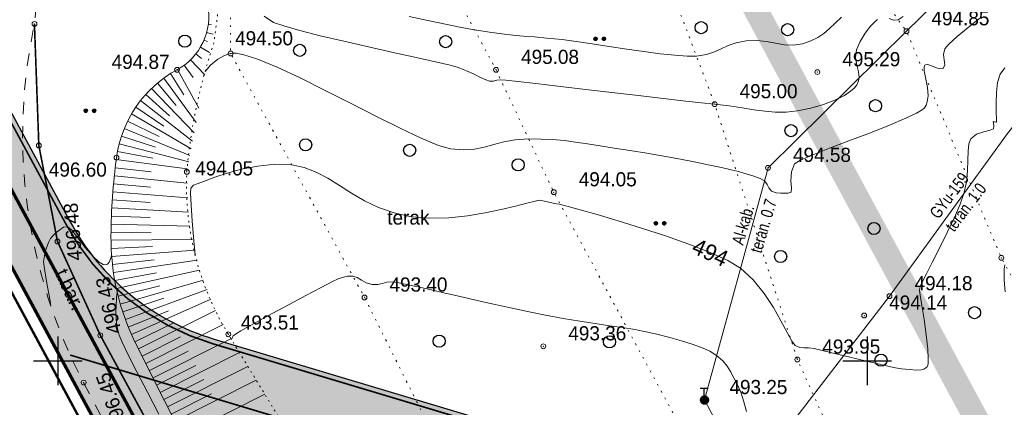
# Model space of a CAD drawing. Extents: x -516234 to 73329, y -4499813 to 47259.
# Tile 21 of 141: x 29464 to 29525, y 36984 to 37008. Entities that reach past the tile are written whole.
import ezdxf

# ---------------------------------------------------------------- set-up
doc = ezdxf.new("R2010")
doc.units = 0
doc.header["$LTSCALE"] = 0.5
doc.header["$MEASUREMENT"] = 0
doc.header["$PDMODE"] = 32
doc.header["$PDSIZE"] = 0.3
for name, pattern in [('ACAD_ISO03W100', [30, 12, -18]), ('DASHED', [0.75, 0.5, -0.25]), ('Д_ТРОТ_ТРУБА', [3, 1.5, -1.5]), ('Контура низ откосов  Штриховая 0.1-0.5 - - - - - - -', [0.6, 0.1, -0.5]), ('РА_КОНТУРЫ', [1.5, 0, -1.5])]:
    doc.linetypes.add(name, pattern=pattern)
for name, color, linetype in [('(001) Сетка', 92, 'Continuous'), ('(004) Точки рельефа', 7, 'Continuous'), ('(007) Здания', 7, 'Continuous'), ('(013) Газ', 30, 'ИК_Газопровод -------г--------'), ('(016) Кабель', 1, 'Continuous'), ('(019) Связь', 3, 'ИК_КАБ_СВЯЗИ'), ('(025) Дорога', 7, 'Continuous'), ('(031) Горизонтали', 42, 'Continuous'), ('(035) Откосы', 7, 'Continuous'), ('(036) Растительность', 7, 'Continuous'), ('(037) Контуры', 7, 'Continuous'), ('(038) Деревья', 7, 'Continuous'), ('7_газон', 7, 'Continuous'), ('STOYANKA', 7, 'Continuous'), ('орто', 7, 'Continuous')]:
    doc.layers.add(name, color=color, linetype=linetype)
doc.layers.add('(032) Горизонтали утолщенные', color=32, linetype='Continuous', lineweight=30)
doc.layers.add('.', color=7, linetype='Continuous', lineweight=15)
doc.styles.add('BM-431', font='bm431.ttf')
doc.styles.add('D-431', font='d431.ttf')
doc.styles.add('P-131', font='p131.ttf')
doc.styles.get("Standard").update_dxf_attribs({"font": 'times.ttf'})
doc.linetypes.add('ИК_Газопровод -------г--------', pattern='A,9,-0.6,["Г",Standard,S=1.2,R=0,X=0,Y=-0.6],-1.2', length=10.8)
doc.linetypes.add('ИК_КАБ_СВЯЗИ', pattern='A,4,["o",Standard,S=0.5,R=0,X=0,Y=-0.125],4,-2', length=10)
doc.linetypes.add('ИК_Э_КАБ_ВН', pattern='A,8,-2,["<<",Standard,S=1,R=0,X=0,Y=-0.5],8,[">>",Standard,S=1,R=0,X=-1,Y=-0.5],-2', length=20)

# ---------------------------------------------------------------- blocks, each defined once
blk = doc.blocks.new('9633')
at = {"layer": '(031) Горизонтали', "color": 42, "linetype": 'Continuous', "lineweight": 0}
for points in [[(28508.945, 37005.099), (28509.286, 37005.494), (28509.735, 37005.86), (28510.111, 37006.07), (28510.381, 37006.174), (28510.523, 37006.214), (28510.622, 37006.231), (28510.867, 37006.228), (28511.341, 37006.138), (28512.149, 37005.879), (28513.391, 37005.369), (28514.821, 37004.704), (28516.37, 37003.939), (28517.964, 37003.129), (28519.531, 37002.329), (28521.001, 37001.593), (28522.301, 37000.977), (28523.359, 37000.535), (28524.103, 37000.322), (28524.908, 37000.263), (28525.588, 37000.314), (28526.196, 37000.437), (28526.782, 37000.598), (28527.4, 37000.76), (28528.1, 37000.886), (28528.936, 37000.94), (28529.708, 37000.93), (28530.432, 37000.893), (28531.132, 37000.831), (28531.836, 37000.746), (28532.568, 37000.64), (28533.355, 37000.516), (28534.223, 37000.376), (28535.197, 37000.222), (28536.245, 37000.053), (28537.292, 36999.871), (28538.309, 36999.683), (28539.263, 36999.497), (28540.124, 36999.322), (28540.859, 36999.165), (28541.437, 36999.033), (28541.826, 36998.936), (28542.372, 36998.782), (28542.852, 36998.633), (28543.237, 36998.485), (28543.501, 36998.339), (28543.672, 36998.126), (28543.768, 36997.905), (28543.944, 36997.713), (28544.23, 36997.607), (28544.515, 36997.583), (28544.743, 36997.587), (28544.974, 36997.579), (28545.147, 36997.649), (28545.167, 36997.888), (28545.143, 36998.354), (28545.175, 36998.902), (28545.366, 36999.388), (28545.732, 36999.625), (28546.487, 36999.96), (28547.52, 37000.367), (28548.723, 37000.821), (28549.985, 37001.297), (28551.196, 37001.77), (28552.247, 37002.215), (28552.898, 37002.534), (28553.239, 37002.743), (28553.383, 37002.865), (28553.427, 37002.921), (28553.483, 37003.02), (28553.562, 37003.238), (28553.608, 37003.598), (28553.574, 37004.11), (28553.459, 37004.725), (28553.379, 37005.135), (28553.364, 37005.36), (28553.388, 37005.459), (28553.413, 37005.491), (28553.453, 37005.517), (28553.548, 37005.536), (28553.718, 37005.503), (28553.973, 37005.394), (28554.292, 37005.268), (28554.549, 37005.297), (28554.647, 37005.513), (28554.613, 37005.815), (28554.572, 37006.161), (28554.643, 37006.508), (28554.901, 37006.802), (28555.414, 37007.26), (28556.082, 37007.814), (28556.806, 37008.399)], [(28558.358, 36993.153), (28558.318, 36992.889), (28558.303, 36992.557), (28558.319, 36992.206), (28558.372, 36991.481)], [(28542.389, 36984.098), (28542.224, 36984.689), (28542.06, 36985.229), (28541.854, 36985.704), (28541.606, 36986.176), (28541.405, 36986.565), (28541.198, 36986.902), (28540.93, 36987.22), (28540.547, 36987.55), (28540.125, 36987.818), (28539.624, 36988.051), (28539.044, 36988.261), (28538.388, 36988.459), (28537.657, 36988.657), (28536.854, 36988.867), (28536.201, 36989.019), (28535.499, 36989.152), (28534.742, 36989.275), (28533.925, 36989.397), (28533.045, 36989.525), (28532.096, 36989.67), (28531.074, 36989.839), (28529.974, 36990.042), (28528.868, 36990.268), (28527.621, 36990.538), (28526.301, 36990.835), (28524.973, 36991.139), (28523.703, 36991.431), (28522.559, 36991.692), (28521.606, 36991.905), (28520.91, 36992.049), (28520.539, 36992.107), (28520.179, 36992.081), (28519.895, 36992.006), (28519.614, 36991.94), (28519.264, 36991.944), (28518.902, 36992.052), (28518.609, 36992.216), (28518.345, 36992.374), (28518.073, 36992.462), (28517.754, 36992.465), (28517.492, 36992.401), (28517.177, 36992.286), (28516.822, 36992.118), (28516.117, 36991.756), (28515.182, 36991.264), (28514.133, 36990.706), (28513.089, 36990.145), (28512.166, 36989.643), (28511.484, 36989.266), (28511.159, 36989.076), (28510.892, 36988.91), (28510.685, 36988.76), (28510.575, 36988.545)], [(28512.593, 37008.523), (28513.185, 37008.141), (28513.803, 37007.916), (28514.795, 37007.634), (28516.066, 37007.313), (28517.517, 37006.969), (28519.052, 37006.618), (28520.574, 37006.278), (28521.985, 37005.965), (28523.19, 37005.695), (28524.089, 37005.485), (28524.588, 37005.351), (28525.1, 37005.154), (28525.566, 37004.939), (28525.969, 37004.739), (28526.293, 37004.586), (28526.522, 37004.511), (28526.764, 37004.514), (28526.962, 37004.566), (28527.212, 37004.599), (28527.537, 37004.569), (28528.291, 37004.486), (28529.389, 37004.359), (28530.745, 37004.201), (28532.277, 37004.02), (28533.9, 37003.829), (28535.529, 37003.638), (28537.081, 37003.457), (28538.47, 37003.298), (28539.612, 37003.17), (28540.424, 37003.085), (28541.332, 37002.977), (28542.131, 37002.856), (28542.852, 37002.739), (28543.524, 37002.645), (28544.175, 37002.59), (28544.837, 37002.593), (28545.537, 37002.672), (28546.37, 37002.843), (28547.149, 37003.066), (28547.848, 37003.331), (28548.442, 37003.628), (28548.823, 37003.883), (28549.047, 37004.08), (28549.163, 37004.214), (28549.21, 37004.281), (28549.257, 37004.362), (28549.321, 37004.522), (28549.353, 37004.762), (28549.314, 37005.084), (28549.206, 37005.503), (28549.133, 37005.952), (28549.199, 37006.446), (28549.421, 37006.967), (28549.719, 37007.464), (28550.052, 37007.898), (28550.315, 37008.173), (28550.497, 37008.324)], [(28551.198, 37008.371), (28551.468, 37008.283), (28551.77, 37008.298), (28552.073, 37008.497)], [(28521.547, 37008.501), (28522.712, 37008.248), (28523.808, 37008.021), (28524.786, 37007.827), (28525.597, 37007.676), (28526.517, 37007.525), (28527.286, 37007.422), (28527.964, 37007.35), (28528.613, 37007.296), (28529.295, 37007.241), (28530.07, 37007.172), (28531, 37007.073), (28531.87, 37006.96), (28532.854, 37006.817), (28533.909, 37006.657), (28534.992, 37006.493), (28536.059, 37006.338), (28537.067, 37006.204), (28537.973, 37006.103), (28538.733, 37006.05), (28539.305, 37006.057), (28539.918, 37006.158), (28540.409, 37006.318), (28540.839, 37006.511), (28541.269, 37006.707), (28541.761, 37006.879), (28542.376, 37007), (28543.035, 37007.023), (28543.633, 37006.954), (28544.191, 37006.846), (28544.732, 37006.752), (28545.276, 37006.724), (28545.847, 37006.814), (28546.377, 37006.995), (28546.81, 37007.21), (28547.179, 37007.462), (28547.52, 37007.753), (28547.867, 37008.087), (28548.253, 37008.467)], [(28499.418, 36990.611), (28499.373, 36990.927), (28499.223, 36991.801), (28499.091, 36992.519), (28499, 36993.046), (28498.975, 36993.349), (28499.025, 36993.723), (28499.096, 36994.041), (28499.184, 36994.312), (28499.285, 36994.544), (28499.408, 36994.777), (28499.538, 36994.949), (28499.731, 36995.127), (28499.966, 36995.326), (28500.203, 36995.474), (28500.474, 36995.508), (28500.71, 36995.303), (28501.083, 36994.831), (28501.54, 36994.236), (28502.027, 36993.665), (28502.402, 36993.322), (28502.657, 36993.181), (28502.808, 36993.16), (28502.877, 36993.174), (28502.925, 36993.202), (28503.016, 36993.322), (28503.137, 36993.64), (28503.169, 36993.786)]]:
    blk.add_lwpolyline(points, dxfattribs=at)
at = {"layer": '(004) Точки рельефа', "lineweight": 0, "style": 'D-431'}
for s, p in [('494.85', (28553.821, 37007.957)), ('494.50', (28510.801, 37006.72)), ('495.08', (28528.468, 37005.571)), ('495.29', (28548.315, 37005.426)), ('494.87', (28503.177, 37005.263)), ('495.00', (28541.971, 37003.45)), ('494.58', (28545.268, 36999.515)), ('496.60', (28499.297, 36998.605)), ('494.05', (28508.34, 36998.68)), ('494.05', (28532.033, 36998.007)), ('493.40', (28520.342, 36991.502)), ('494.18', (28552.776, 36991.583)), ('494.14', (28551.21, 36990.387)), ('493.51', (28511.161, 36989.156)), ('493.36', (28531.387, 36988.49)), ('493.95', (28547.078, 36987.67)), ('493.25', (28541.34, 36985.167))]:
    blk.add_text(s, height=0.875, dxfattribs=at).set_placement(p)
for s, rotation, p in [('496.48', 94.6425, (28501.356, 36993.45)), ('496.43', 102.23207, (28503.786, 36988.993)), ('496.45', 109.25968, (28504.184, 36983.199))]:
    blk.add_text(s, height=0.875, rotation=rotation, dxfattribs=at).set_placement(p)
at = {"layer": '(037) Контуры', "linetype": 'РА_КОНТУРЫ', "lineweight": 0, "ltscale": 0.5, "style": 'BM-431'}
blk.add_text('terak', height=0.875, dxfattribs=at).set_placement((28520.204, 36995.641))
blk = doc.blocks.new('*X146')
at = {"color": 0}
for p, q in [((9.5, 5.08), (10.49, 5.08)), ((9.5, 5.07), (10.49, 5.07)), ((9.5, 5.06), (10.49, 5.06)), ((9.5, 5.05), (10.49, 5.05)), ((9.5, 5.04), (10.49, 5.04)), ((9.5, 5.03), (10.49, 5.03)), ((9.5, 5.02), (10.5, 5.02)), ((9.5, 5.01), (10.5, 5.01)), ((9.5, 5), (10.5, 5)), ((9.5, 4.99), (10.5, 4.99)), ((9.5, 4.98), (10.5, 4.98)), ((9.5, 4.97), (10.5, 4.97)), ((9.5, 4.96), (10.49, 4.96)), ((9.5, 4.95), (10.49, 4.95)), ((9.5, 4.94), (10.49, 4.94)), ((9.5, 4.93), (10.49, 4.93)), ((9.5, 4.92), (10.49, 4.92)), ((9.5, 4.91), (10.49, 4.91)), ((9.5, 4.9), (10.49, 4.9)), ((9.51, 5.12), (10.48, 5.12)), ((9.51, 5.11), (10.48, 5.11)), ((9.51, 5.1), (10.48, 5.1)), ((9.51, 5.09), (10.49, 5.09)), ((9.51, 4.89), (10.49, 4.89)), ((9.51, 4.88), (10.48, 4.88)), ((9.51, 4.87), (10.48, 4.87)), ((9.52, 5.16), (10.47, 5.16)), ((9.52, 5.15), (10.47, 5.15)), ((9.52, 5.14), (10.47, 5.14)), ((9.52, 5.13), (10.48, 5.13)), ((9.53, 5.18), (10.46, 5.18)), ((9.53, 5.17), (10.46, 5.17)), ((9.54, 5.2), (10.45, 5.2)), ((9.54, 5.19), (10.46, 5.19)), ((9.55, 5.22), (10.44, 5.22)), ((9.55, 5.21), (10.45, 5.21)), ((9.56, 5.24), (10.43, 5.24)), ((9.56, 5.23), (10.44, 5.23)), ((9.57, 5.26), (10.42, 5.26)), ((9.57, 5.25), (10.43, 5.25)), ((9.58, 5.27), (10.41, 5.27)), ((9.59, 5.29), (10.4, 5.29)), ((9.59, 5.28), (10.41, 5.28)), ((9.6, 5.3), (10.39, 5.3)), ((9.61, 5.31), (10.38, 5.31)), ((9.62, 5.32), (10.37, 5.32)), ((9.63, 5.33), (10.37, 5.33)), ((9.64, 5.34), (10.36, 5.34)), ((9.65, 5.35), (10.35, 5.35)), ((9.66, 5.36), (10.34, 5.36)), ((9.67, 5.37), (10.32, 5.37)), ((9.68, 5.38), (10.31, 5.38)), ((9.69, 5.39), (10.3, 5.39)), ((9.71, 5.4), (10.29, 5.4)), ((9.72, 5.41), (10.27, 5.41)), ((9.74, 5.42), (10.26, 5.42)), ((9.75, 5.43), (10.24, 5.43)), ((9.77, 5.44), (10.22, 5.44)), ((9.79, 5.45), (10.2, 5.45)), ((9.82, 5.46), (10.18, 5.46)), ((9.85, 5.47), (10.15, 5.47)), ((9.88, 5.48), (10.11, 5.48)), ((9.94, 5.49), (10.05, 5.49)), ((9.51, 4.86), (10.48, 4.86)), ((9.52, 4.85), (10.48, 4.85)), ((9.52, 4.84), (10.47, 4.84)), ((9.52, 4.83), (10.47, 4.83)), ((9.53, 4.82), (10.47, 4.82)), ((9.53, 4.81), (10.46, 4.81)), ((9.53, 4.8), (10.46, 4.8)), ((9.54, 4.79), (10.45, 4.79)), ((9.54, 4.78), (10.45, 4.78)), ((9.55, 4.77), (10.44, 4.77)), ((9.55, 4.76), (10.44, 4.76)), ((9.56, 4.75), (10.43, 4.75)), ((9.56, 4.74), (10.43, 4.74)), ((9.57, 4.73), (10.42, 4.73)), ((9.58, 4.72), (10.41, 4.72)), ((9.58, 4.71), (10.41, 4.71)), ((9.59, 4.7), (10.4, 4.7)), ((9.6, 4.69), (10.39, 4.69)), ((9.61, 4.68), (10.39, 4.68)), ((9.61, 4.67), (10.38, 4.67)), ((9.62, 4.66), (10.37, 4.66)), ((9.63, 4.65), (10.36, 4.65)), ((9.64, 4.64), (10.35, 4.64)), ((9.65, 4.63), (10.34, 4.63)), ((9.66, 4.62), (10.33, 4.62)), ((9.67, 4.61), (10.32, 4.61)), ((9.69, 4.6), (10.31, 4.6)), ((9.7, 4.59), (10.29, 4.59)), ((9.71, 4.58), (10.28, 4.58)), ((9.73, 4.57), (10.26, 4.57)), ((9.75, 4.56), (10.25, 4.56)), ((9.76, 4.55), (10.23, 4.55)), ((9.78, 4.54), (10.21, 4.54)), ((9.81, 4.53), (10.18, 4.53)), ((9.83, 4.52), (10.16, 4.52)), ((9.87, 4.51), (10.12, 4.51)), ((9.91, 4.5), (10.08, 4.5))]:
    blk.add_line(p, q, dxfattribs=at)
blk = doc.blocks.new('I01070')
at = {"color": 0}
blk.add_circle((0.05, 0.03), 0.5, dxfattribs=at)
blk.add_blockref('*X146', (-9.95, -4.96), dxfattribs=at)
blk = doc.blocks.new('I0195')
at = {"layer": '(016) Кабель', "color": 0, "linetype": 'ИК_Э_КАБ_ВН'}
for p, q in [((-0.275, 0.74), (0.225, 0.74)), ((-0.025, 0.24), (-0.025, 0.74))]:
    blk.add_line(p, q, dxfattribs=at)
at = {"layer": '(016) Кабель', "color": 0, "linetype": 'ИК_Э_КАБ_ВН', "xscale": 0.5, "yscale": 0.5, "zscale": 0.5}
blk.add_blockref('I01070', (-0.025, -0.01), dxfattribs=at)
blk = doc.blocks.new('d')
at = {"layer": '(038) Деревья'}
blk.add_ellipse((0, 0), major_axis=(0.265, 0.265), ratio=1, start_param=5.497787, end_param=11.780972, dxfattribs=at)
blk = doc.blocks.new('Setka')
at = {"layer": '(001) Сетка'}
for p, q in [((0, 1.5), (0, -1.5)), ((-1.5, 0), (1.5, 0))]:
    blk.add_line(p, q, dxfattribs=at)
blk = doc.blocks.new('*X71')
at = {"color": 0}
for p, q in [((1.8, 2.04), (2.2, 2.04)), ((1.8, 2.03), (2.2, 2.03)), ((1.8, 2.02), (2.2, 2.02)), ((1.8, 2.01), (2.2, 2.01)), ((1.8, 2), (2.2, 2)), ((1.8, 1.99), (2.2, 1.99)), ((1.8, 1.98), (2.2, 1.98)), ((1.8, 1.97), (2.2, 1.97)), ((1.8, 1.96), (2.2, 1.96)), ((1.81, 2.07), (2.19, 2.07)), ((1.81, 2.06), (2.19, 2.06)), ((1.81, 2.05), (2.19, 2.05)), ((1.81, 1.95), (2.19, 1.95)), ((1.81, 1.94), (2.19, 1.94)), ((1.81, 1.93), (2.19, 1.93)), ((1.82, 2.09), (2.18, 2.09)), ((1.82, 2.08), (2.18, 2.08)), ((1.82, 1.92), (2.18, 1.92)), ((1.82, 1.91), (2.18, 1.91)), ((1.83, 2.11), (2.17, 2.11)), ((1.83, 2.1), (2.17, 2.1)), ((1.83, 1.9), (2.17, 1.9)), ((1.83, 1.89), (2.17, 1.89)), ((1.84, 2.12), (2.16, 2.12)), ((1.84, 1.88), (2.16, 1.88)), ((1.85, 2.13), (2.15, 2.13)), ((1.85, 1.87), (2.15, 1.87)), ((1.86, 2.14), (2.14, 2.14)), ((1.86, 1.86), (2.14, 1.86)), ((1.87, 2.15), (2.13, 2.15)), ((1.87, 1.85), (2.13, 1.85)), ((1.88, 2.16), (2.12, 2.16)), ((1.88, 1.84), (2.12, 1.84)), ((1.9, 2.17), (2.11, 2.17)), ((1.9, 1.83), (2.11, 1.83)), ((1.91, 2.18), (2.09, 2.18)), ((1.91, 1.82), (2.09, 1.82)), ((1.94, 2.19), (2.06, 2.19)), ((1.94, 1.81), (2.06, 1.81))]:
    blk.add_line(p, q, dxfattribs=at)
blk = doc.blocks.new('I04100')
blk.add_circle((0, 0), 0.2)
blk.add_blockref('*X71', (-2, -2))

msp = doc.modelspace()

# ---------------------------------------------------------------- hatches: boundary and pattern name
at = {"layer": '7_газон', "lineweight": 0, "true_color": 0x5c5c5c, "transparency": 33554687}
h = msp.add_hatch(color=251, dxfattribs=at)
h.dxf.hatch_style = 1
edge = h.paths.add_edge_path(flags=16)
edge.add_line((29676.967, 36922.961), (29652.773, 36909.928))
edge.add_arc((29654.196, 36907.287), 3, 118.30986, 208.30986)
edge.add_line((29651.554, 36905.864), (29669.688, 36872.2))
edge.add_arc((29672.33, 36873.623), 3, 208.30986, 298.27805)
edge.add_line((29673.751, 36870.981), (29697.069, 36883.525))
edge.add_arc((29695.174, 36887.047), 4, 298.27805, 388.30633)
edge.add_line((29698.696, 36888.944), (29681.031, 36921.742))
edge.add_arc((29678.39, 36920.32), 3, 28.30633, 118.30986)
edge = h.paths.add_edge_path(flags=16)
edge.add_arc((29582.986, 36967.9), 30, 100.3549, 118.30986)
edge.add_line((29568.758, 36994.312), (29528.131, 36972.427))
edge.add_arc((29529.554, 36969.786), 3, 118.30986, 225.97605)
edge.add_arc((29494.806, 36933.834), 47, 28.30986, 45.97605, ccw=False)
edge.add_line((29536.185, 36956.123), (29686.137, 36677.746))
edge.add_arc((29688.778, 36679.168), 3, 208.30986, 354.86171)
edge.add_line((29691.766, 36678.9), (29699.507, 36764.985))
edge.add_arc((29669.628, 36767.671), 30, 354.86171, 388.30986)
edge.add_line((29696.04, 36781.899), (29580.774, 36995.883))
edge.add_arc((29578.132, 36994.46), 3, 28.30986, 100.3549)
edge = h.paths.add_edge_path()
edge.add_line((29429.452, 37065.402), (29443.215, 37039.99))
edge.add_line((29443.215, 37039.99), (29467.007, 36995.822))
edge.add_arc((29480.213, 37002.936), 15, 208.30986, 253.30986)
edge.add_line((29475.905, 36988.568), (29508.304, 36978.854))
edge.add_arc((29494.806, 36933.834), 47, 63.28494, 73.30986, ccw=False)
edge.add_arc((29520.431, 36984.749), 10, 243.28494, 298.30986)
edge.add_line((29525.173, 36975.945), (29566.624, 36998.273))
edge.add_arc((29582.986, 36967.9), 34.5, 90.70227, 118.30986, ccw=False)
edge.add_line((29582.563, 37002.397), (29601.162, 37002.625))
edge.add_arc((29600.795, 37032.623), 30, 270.70227, 298.33641)
edge.add_line((29615.034, 37006.218), (29627.395, 37012.883))
edge.add_arc((29631.43, 37005.402), 8.5, 28.30633, 118.33641, ccw=False)
edge.add_line((29638.913, 37009.433), (29702.658, 36891.078))
edge.add_arc((29695.174, 36887.047), 8.5, -61.72195, 28.30633, ccw=False)
edge.add_line((29699.201, 36879.562), (29664.33, 36860.803))
edge.add_arc((29666.699, 36856.4), 5, 118.27805, 208.30986)
edge.add_line((29662.297, 36854.029), (29700.001, 36784.033))
edge.add_arc((29669.628, 36767.671), 34.5, -5.13829, 28.30986, ccw=False)
edge.add_line((29703.989, 36764.582), (29695.148, 36666.257))
edge.add_arc((29710.087, 36664.913), 15, 174.86171, 208.30986)
edge.add_line((29696.881, 36657.8), (29738.108, 36581.265))
edge.add_arc((29696.73, 36558.976), 47, -16.69014, 28.30986, ccw=False)
edge.add_line((29741.75, 36545.478), (29732.035, 36513.078))
edge.add_arc((29746.403, 36508.77), 15, 163.30986, 208.30986)
edge.add_line((29733.198, 36501.657), (29762.257, 36447.71))
edge.add_line((29762.257, 36447.71), (29788.318, 36389.84))
edge.add_line((29788.318, 36389.84), (29723.729, 36509.746))
edge.add_line((29723.729, 36509.746), (29735.044, 36547.488))
edge.add_arc((29696.73, 36558.976), 40, 343.30986, 388.30986)
edge.add_line((29731.945, 36577.945), (29530.022, 36952.803))
edge.add_arc((29494.806, 36933.834), 40, 28.30986, 73.30986)
edge.add_line((29506.294, 36972.148), (29468.537, 36983.469))
edge.add_line((29468.537, 36983.469), (29424.235, 37065.402))
edge = h.paths.add_edge_path(flags=16)
edge.add_line((29653.969, 36965.661), (29629.772, 36952.627))
edge.add_arc((29631.195, 36949.986), 3, 118.30986, 208.30986)
edge.add_line((29628.554, 36948.564), (29646.575, 36915.109))
edge.add_arc((29649.216, 36916.531), 3, 208.30986, 298.30986)
edge.add_line((29650.639, 36913.89), (29674.834, 36926.923))
edge.add_arc((29673.411, 36929.564), 3, 298.30986, 388.30633)
edge.add_line((29676.052, 36930.987), (29658.033, 36964.443))
edge.add_arc((29655.392, 36963.02), 3, 28.30633, 118.30986)
edge = h.paths.add_edge_path(flags=16)
edge.add_line((29653.054, 36973.687), (29634.951, 37007.299))
edge.add_arc((29631.43, 37005.402), 4, 28.30633, 118.33641)
edge.add_line((29629.531, 37008.923), (29617.17, 37002.257))
edge.add_arc((29600.795, 37032.623), 34.5, 278.95979, 298.33641, ccw=False)
edge.add_arc((29606.635, 36995.58), 3, 98.95979, 208.30986)
edge.add_line((29603.994, 36994.158), (29623.574, 36957.808))
edge.add_arc((29626.215, 36959.23), 3, 208.30986, 298.30986)
edge.add_line((29627.638, 36956.589), (29651.836, 36969.624))
edge.add_arc((29650.413, 36972.265), 3, 298.30986, 388.30633)

# ---------------------------------------------------------------- linework, layer by layer
at = {"layer": '(004) Точки рельефа', "color": 0, "linetype": 'ByBlock', "lineweight": 0}
for p in [(29464.802, 37008.043), (29518.673, 37007.594), (29476.923, 37006.216), (29473.612, 37005.209), (29493.319, 37005.208), (29513.167, 37005.068), (29506.822, 37003.087), (29465.074, 37000.528), (29469.872, 36999.778), (29474.213, 36998.907), (29510.119, 36999.152), (29496.884, 36997.644), (29466.229, 36994.598), (29524.531, 36993.589), (29485.194, 36991.139), (29517.627, 36991.22), (29516.062, 36990.024), (29468.874, 36988.799), (29476.775, 36988.866), (29496.239, 36988.126), (29511.929, 36987.307), (29467.841, 36985.881), (29506.192, 36984.809)]:
    msp.add_point(p, dxfattribs=at)
at = {"layer": '(032) Горизонтали утолщенные', "color": 32, "linetype": 'Continuous', "lineweight": 0}
msp.add_lwpolyline([(29472.49, 36983.92), (29471.776, 36985.297), (29471.131, 36986.549), (29470.598, 36987.601), (29470.22, 36988.379), (29470.039, 36988.809), (29469.931, 36989.215), (29469.87, 36989.549), (29469.844, 36989.861), (29469.839, 36990.205), (29469.842, 36990.631), (29469.875, 36991.12), (29469.912, 36991.476)], dxfattribs=at)
at = {"layer": '(035) Откосы', "lineweight": 0}
for p, q in [((29475.538, 37008.006), (29475.745, 37007.978)), ((29475.44, 37007.516), (29475.84, 37007.407)), ((29475.276, 37007.044), (29475.502, 37006.949)), ((29474.77, 37006.186), (29475.123, 37005.909)), ((29475.052, 37006.598), (29475.607, 37006.271)), ((29474.436, 37005.815), (29475.334, 37004.891)), ((29473.204, 37004.971), (29474.031, 37003.658)), ((29473.635, 37005.222), (29474.95, 37002.839)), ((29474.056, 37005.492), (29474.611, 37004.742)), ((29472.398, 37004.382), (29473.559, 37003.001)), ((29472.791, 37004.69), (29474.785, 37001.959)), ((29472.027, 37004.047), (29474.664, 37001.317)), ((29471.358, 37003.306), (29474.566, 37000.79)), ((29471.679, 37003.688), (29473.146, 37002.365)), ((29471.063, 37002.902), (29472.792, 37001.728)), ((29470.56, 37002.04), (29472.501, 37001.081)), ((29470.797, 37002.48), (29474.48, 37000.333)), ((29470.355, 37001.585), (29474.403, 36999.92)), ((29470.181, 37001.116), (29472.273, 37000.419)), ((29469.931, 37000.15), (29472.112, 36999.744)), ((29470.039, 37000.637), (29474.33, 36999.529)), ((29469.856, 36999.656), (29474.246, 36999.086)), ((29469.794, 36999.16), (29472.009, 36998.901)), ((29469.739, 36998.663), (29474.242, 36998.194)), ((29469.649, 36997.668), (29474.279, 36997.304)), ((29469.691, 36998.166), (29471.976, 36997.957)), ((29469.613, 36997.17), (29471.955, 36997.015)), ((29469.583, 36996.671), (29474.315, 36996.419)), ((29469.559, 36996.172), (29471.946, 36996.075)), ((29469.542, 36995.673), (29474.395, 36995.537)), ((29469.529, 36994.673), (29474.571, 36994.718)), ((29469.532, 36995.173), (29472.011, 36995.135)), ((29469.542, 36994.174), (29472.091, 36994.284)), ((29469.572, 36993.675), (29474.709, 36994.073)), ((29469.619, 36993.178), (29472.198, 36993.467)), ((29469.683, 36992.682), (29474.845, 36993.44)), ((29469.862, 36991.699), (29475.002, 36992.817)), ((29469.764, 36992.189), (29472.338, 36992.657)), ((29470.107, 36990.731), (29475.233, 36992.219)), ((29469.976, 36991.213), (29472.547, 36991.865)), ((29470.418, 36989.781), (29475.462, 36991.627)), ((29470.255, 36990.254), (29472.801, 36991.088)), ((29470.793, 36988.856), (29475.69, 36991.038)), ((29470.598, 36989.315), (29473.087, 36990.324)), ((29471.228, 36987.956), (29475.977, 36990.343)), ((29471.005, 36988.403), (29473.404, 36989.572)), ((29471.677, 36987.063), (29476.452, 36989.463)), ((29471.452, 36987.509), (29473.833, 36988.706)), ((29472.126, 36986.17), (29476.942, 36988.591)), ((29471.901, 36986.617), (29474.295, 36987.82)), ((29472.574, 36985.277), (29477.463, 36987.735)), ((29472.35, 36985.724), (29474.776, 36986.943)), ((29473.023, 36984.384), (29477.985, 36986.878)), ((29472.799, 36984.831), (29475.261, 36986.069)), ((29473.472, 36983.492), (29478.506, 36986.022)), ((29473.247, 36983.938), (29475.746, 36985.194)), ((29473.921, 36982.599), (29479.027, 36985.166))]:
    msp.add_line(p, q, dxfattribs=at)
at = {"layer": 'STOYANKA', "color": 7, "linetype": 'DASHED', "ltscale": 0.15, "true_color": 0xffffff, "transparency": 33554687, "const_width": 0.15}
msp.add_lwpolyline([(29470.418, 36978.42), (29438.327, 37037.995), (29423.482, 37065.402)], dxfattribs=at)
msp.add_lwpolyline([(29470.418, 36978.42), (29438.327, 37037.995), (29423.482, 37065.402)], dxfattribs=at)
at = {"layer": 'STOYANKA', "color": 7, "linetype": 'ACAD_ISO03W100', "ltscale": 0.2, "true_color": 0xffffff, "transparency": 33554687, "const_width": 0.1}
msp.add_lwpolyline([(29467.01, 36987.581), (29507.299, 36975.501, -0.198912), (29533.103, 36954.463), (29735.027, 36579.605, -0.198912), (29738.397, 36546.483), (29727.68, 36510.739)], format="xyb", dxfattribs=at)

# ---------------------------------------------------------------- block references
at = {"layer": '(001) Сетка', "lineweight": 0}
for p in [(29466.242, 36987.23), (29516.242, 36987.23)]:
    msp.add_blockref('Setka', p, dxfattribs=at)
at = {"layer": '(007) Здания', "color": 18, "true_color": 0x000000}
msp.add_blockref('9633', (966.395, 0), dxfattribs=at)
at = {"layer": '(019) Связь', "color": 0, "lineweight": 0}
msp.add_blockref('I0195', (29506.192, 36984.804), dxfattribs=at)
at = {"layer": '(036) Растительность', "linetype": 'Continuous', "xscale": 0.5, "yscale": 0.5, "zscale": 0.5}
for p in [(29499.465, 37007.13), (29499.98, 37007.131), (29467.974, 37002.685), (29468.489, 37002.686), (29503.192, 36995.73), (29503.707, 36995.731)]:
    msp.add_blockref('I04100', p, dxfattribs=at)
at = {"layer": '(038) Деревья', "linetype": 'Continuous', "lineweight": 0}
for p in [(29505.984, 37007.813), (29511.332, 37007.69), (29474.087, 37006.982), (29481.188, 37006.41), (29490.204, 37006.947), (29516.756, 37002.989), (29511.537, 37001.45), (29481.554, 37000.568), (29487.982, 37000.235), (29494.688, 36999.332), (29516.663, 36995.399), (29510.896, 36993.667), (29522.88, 36990.201), (29489.799, 36988.435), (29500.323, 36988.394), (29517.097, 36987.269)]:
    msp.add_blockref('d', p, dxfattribs=at)

# ---------------------------------------------------------------- texts
at = {"layer": '(013) Газ', "linetype": 'Continuous', "lineweight": 0, "style": 'BM-431', "width": 0.8}
for s, p in [('GYu-159', (29520.643, 36995.938)), ('teran. 1.0', (29521.606, 36995.143))]:
    msp.add_text(s, height=0.75, rotation=52.74462, dxfattribs=at).set_placement(p)
at = {"layer": '(019) Связь', "linetype": 'Continuous', "lineweight": 0, "style": 'BM-431', "width": 0.8}
msp.add_text('teran. 0.7', height=0.75, rotation=73.53173, dxfattribs=at).set_placement((29509.707, 36993.83))
at = {"layer": '(025) Дорога', "linetype": 'Д_ТРОТ_ТРУБА', "lineweight": 0, "style": 'BM-431'}
msp.add_text('t.bar.', height=0.875, rotation=294.82943, dxfattribs=at).set_placement((29466.044, 36992.657))

# ---------------------------------------------------------------- next in the draw order: texts
at = {"layer": '(032) Горизонтали утолщенные', "linetype": 'Continuous', "lineweight": 0, "insert": (29506.548, 36993.918), "char_height": 1, "attachment_point": 5, "rotation": 335.28164, "style": 'P-131', "bg_fill": 3, "box_fill_scale": 1.254, "bg_fill_color": 256, "bg_fill_true_color": 13158600, "bg_fill_transparency": 0}
msp.add_mtext('494', dxfattribs=at)

# ---------------------------------------------------------------- next in the draw order: linework, layer by layer
at = {"layer": '(007) Здания', "lineweight": 0, "const_width": 0.1, "flags": 128}
msp.add_lwpolyline([(29619.612, 36709.523), (29609.57, 36727.628), (29600.045, 36745.154), (29590.066, 36763.696), (29580.315, 36781.912), (29570.945, 36799.138), (29561.92, 36816.046), (29552.067, 36834.341), (29543.454, 36851.01), (29533.963, 36868.256), (29525.067, 36884.501), (29515.986, 36901.397), (29506.234, 36919.351), (29497.033, 36936.468), (29487.767, 36953.848), (29478.791, 36970.513), (29468.874, 36988.799), (29466.229, 36994.598), (29465.074, 37000.528), (29464.802, 37008.043)], dxfattribs=at)
at = {"layer": '(013) Газ', "lineweight": 0, "flags": 128}
msp.add_lwpolyline([(29525.405, 37048.081), (29531.16, 37039.107), (29539.034, 37023.995), (29540.166, 37021.191), (29539.27, 37018.608), (29533.563, 37011.728), (29529.254, 37006.755), (29524.918, 37001.276), (29517.627, 36991.22), (29508.47, 36979.317), (29503.957, 36971.837), (29513.301, 36954.803), (29520.014, 36941.402), (29527.992, 36927.069), (29538.268, 36908.138), (29552.223, 36883.581), (29562.927, 36863.598), (29568.876, 36853.651), (29578.905, 36835.701), (29587.688, 36819.031), (29597.086, 36801.502), (29611.793, 36773.7), (29622.868, 36752.87), (29632.627, 36733.829), (29642.057, 36714.741), (29649.245, 36696.495), (29654.716, 36680.578), (29662.397, 36662.607), (29676.154, 36642.038), (29689.217, 36620.21), (29698.952, 36600.035), (29708.917, 36582.194), (29725.845, 36551.174), (29738.199, 36530.151), (29750.363, 36512.072), (29762.308, 36492.93), (29777.208, 36461.75), (29800.445, 36421.637), (29814.555, 36397.865)], dxfattribs=at)
at = {"layer": '(019) Связь', "lineweight": 0, "flags": 128}
msp.add_lwpolyline([(29514.832, 37049.761), (29518.671, 37045.211), (29525.952, 37035.177), (29528.773, 37021.401), (29526.189, 37015.333), (29523.522, 37012.332), (29518.673, 37007.594), (29510.119, 36999.152), (29506.192, 36984.809), (29526.835, 36945.59), (29546.807, 36909.661), (29570.945, 36864.293), (29590.412, 36836.476), (29619.173, 36778.325), (29654.466, 36702.515), (29679.357, 36655.782), (29696.192, 36624.084), (29725.362, 36569.608), (29744.319, 36532.27), (29766.024, 36495.881)], dxfattribs=at)
at = {"layer": '(025) Дорога', "linetype": 'Д_ТРОТ_ТРУБА', "lineweight": 0, "flags": 128}
msp.add_lwpolyline([(29728.035, 36510.135), (29718.501, 36526.322), (29708.373, 36544.305), (29698.159, 36562.974), (29687.226, 36583.038), (29677.644, 36601.098), (29664.707, 36624.806), (29644.709, 36661.07), (29635.553, 36676.738), (29625.09, 36694.491), (29617.273, 36708.282), (29607.374, 36726.366), (29597.895, 36743.942), (29588.132, 36762.152), (29577.715, 36781.369), (29569.158, 36797.437), (29559.502, 36815.208), (29550.676, 36831.548), (29540.712, 36850.44), (29531.532, 36867.382), (29522.695, 36883.697), (29513.332, 36901.154), (29503.851, 36918.476), (29484.887, 36953.636), (29476.152, 36970.047), (29467.84, 36985.881, -0.175353), (29464.802, 37008.043, 0.014678), (29465.552, 37018.912, -0.049252), (29465.927, 37023.168, -0.049252)], format="xyb", dxfattribs=at)
at = {"layer": '(032) Горизонтали утолщенные', "color": 32, "linetype": 'Continuous', "lineweight": 0}
msp.add_lwpolyline([(29524.739, 37005.326), (29524.463, 37004.935), (29524.304, 37004.434), (29524.226, 37003.809), (29524.203, 37003.155), (29524.213, 37002.567), (29524.227, 37002.209), (29524.234, 37002.037), (29524.234, 37001.979), (29524.232, 37001.97), (29524.221, 37001.967), (29524.182, 37001.972), (29524.108, 37001.995), (29524.036, 37002.004), (29524.045, 37001.91), (29524.072, 37001.732), (29524.038, 37001.56), (29523.833, 37001.473), (29523.441, 37001.38), (29523, 37001.225), (29522.647, 37000.95), (29522.523, 37000.636), (29522.474, 37000.182), (29522.46, 36999.617), (29522.44, 36998.972), (29522.373, 36998.275), (29522.221, 36997.556), (29521.986, 36996.903), (29521.629, 36996.077), (29521.195, 36995.156), (29520.733, 36994.219), (29520.288, 36993.344), (29519.909, 36992.609), (29519.641, 36992.093), (29519.532, 36991.874), (29519.494, 36991.724), (29519.48, 36991.571), (29519.521, 36991.29), (29519.626, 36990.649), (29519.761, 36989.784), (29519.894, 36988.834), (29519.991, 36987.939), (29520.021, 36987.354), (29520.004, 36987.039), (29519.971, 36986.904), (29519.946, 36986.862), (29519.897, 36986.81), (29519.787, 36986.729), (29519.597, 36986.66), (29519.299, 36986.64), (29518.863, 36986.683), (29518.368, 36986.738), (29517.878, 36986.819), (29517.084, 36986.991), (29516.113, 36987.22), (29515.089, 36987.47), (29514.139, 36987.705), (29513.389, 36987.889), (29512.964, 36987.987), (29512.622, 36988.022), (29512.342, 36988.021), (29512.08, 36988.049), (29511.797, 36988.171), (29511.584, 36988.437), (29511.293, 36988.967), (29510.916, 36989.686), (29510.448, 36990.518), (29509.88, 36991.389), (29509.206, 36992.222), (29508.419, 36992.944), (29507.64, 36993.415), (29506.548, 36993.918), (29505.233, 36994.435), (29503.786, 36994.945), (29502.3, 36995.432), (29500.865, 36995.876), (29499.572, 36996.259), (29498.512, 36996.562), (29497.778, 36996.765), (29497.458, 36996.852), (29497.239, 36996.898), (29497.061, 36996.922), (29496.838, 36996.958), (29496.579, 36997.026), (29496.315, 36997.1), (29495.986, 36997.144), (29495.726, 36997.098), (29495.224, 36996.968), (29494.517, 36996.782), (29493.644, 36996.571), (29492.641, 36996.362), (29491.545, 36996.185), (29490.395, 36996.068), (29489.227, 36996.041), (29488.078, 36996.133), (29487.014, 36996.361), (29486.059, 36996.702), (29485.192, 36997.121), (29484.394, 36997.584), (29483.643, 36998.056), (29482.918, 36998.502), (29482.199, 36998.889), (29481.464, 36999.18), (29480.693, 36999.343), (29479.65, 36999.37), (29478.602, 36999.26), (29477.601, 36999.059), (29476.701, 36998.812), (29475.955, 36998.565), (29475.415, 36998.364), (29475.134, 36998.255), (29474.852, 36998.168), (29474.63, 36998.077), (29474.47, 36997.901), (29474.451, 36997.587), (29474.478, 36996.874), (29474.544, 36995.858), (29474.644, 36994.637), (29474.731, 36993.744)], dxfattribs=at)
at = {"layer": '(035) Откосы', "lineweight": 0, "flags": 128}
msp.add_lwpolyline([(29552.737, 36835.26), (29544.572, 36850.455), (29535.777, 36866.905), (29525.895, 36885.064), (29516.886, 36902.054), (29507.253, 36919.492), (29498.398, 36936.617), (29488.881, 36953.875), (29479.792, 36970.918), (29471.084, 36988.241, -0.119324), (29469.529, 36994.939, -0.030734), (29469.872, 36999.778, -0.239877), (29473.612, 37005.209, 0.330828), (29475.494, 37009.259, -0.042005), (29474.776, 37015.209, -0.018079), (29474.776, 37016.997, -0.503535), (29478.967, 37019.875, 0.226392), (29484.3, 37022.328, -0.281217), (29489.153, 37019.645, 0.036796), (29499.172, 37018.292, 0.339235)], format="xyb", dxfattribs=at)
at = {"layer": '(035) Откосы', "linetype": 'Контура низ откосов  Штриховая 0.1-0.5 - - - - - - -', "lineweight": 0, "flags": 128}
msp.add_lwpolyline([(29616.627, 36725.106), (29610.06, 36739.434), (29605.42, 36750.611), (29597.451, 36770.669), (29590.472, 36782.15), (29582.782, 36796.222), (29576.484, 36803.593), (29568.051, 36816.591), (29561.587, 36838.206), (29550.559, 36862.812, -0.349526), (29554.409, 36867.028, 0.06861), (29551.582, 36874.304, 0.186536), (29550.566, 36874.817), (29541.63, 36890.777), (29534.08, 36904.114), (29517.911, 36917.193), (29509.938, 36931.429), (29501.845, 36947.074), (29493.287, 36961.47), (29485.339, 36974.796), (29476.775, 36988.866, -0.149574), (29474.213, 36998.907, -0.059335), (29475.856, 37006.777, 0.081037), (29475.968, 37013.916, -0.255307), (29481.728, 37017.288, 0.890509)], format="xyb", dxfattribs=at)
at = {"layer": '(037) Контуры', "linetype": 'РА_КОНТУРЫ', "lineweight": 0, "ltscale": 0.5, "flags": 128}
msp.add_lwpolyline([(29755.041, 36506.79), (29749.559, 36504.719), (29743.935, 36515.178), (29735.415, 36528.706), (29728.62, 36539.941), (29722.321, 36549.692), (29715.127, 36562.793), (29702.663, 36586.194), (29697.332, 36596.283), (29689.209, 36610.853), (29682.579, 36622.276), (29676.067, 36632.902), (29668.593, 36649.313), (29662.065, 36661.644), (29656.32, 36675.129), (29650.062, 36688.281), (29644.473, 36699.553), (29637.362, 36711.284), (29632.362, 36716.079), (29624.682, 36730.75), (29618.95, 36742.255), (29612.325, 36755.378), (29603.257, 36773.266), (29595.885, 36786.865), (29588.983, 36799.618), (29584.546, 36808.363), (29577.765, 36820.173), (29566.043, 36839.89), (29558.707, 36860.46), (29549.677, 36879.089), (29542.627, 36891.381), (29534.785, 36905.111), (29523.188, 36920.175), (29514.563, 36935.548), (29507.284, 36948.432), (29499.059, 36964.42), (29491.991, 36977.56), (29485.194, 36991.139), (29476.923, 37006.216), (29476.894, 37011.684), (29488.332, 37014.48), (29493.319, 37005.208), (29496.884, 36997.644), (29504.165, 36984.152), (29510.897, 36970.488), (29519.165, 36955.223), (29526.662, 36943.022), (29535.526, 36927.367), (29544.059, 36912.326), (29550.886, 36894.272), (29556.545, 36883.528), (29567.021, 36864.479), (29576.172, 36847.55), (29587.208, 36827.124), (29593.778, 36815.269), (29599.019, 36804.982), (29604.904, 36793.258), (29612.259, 36779.956), (29620.748, 36763.683), (29628.588, 36749.229), (29635.07, 36736.713), (29647.683, 36715.788), (29652.971, 36703.429), (29658.26, 36694.352), (29665.102, 36680.293), (29673.374, 36666.129), (29677.684, 36652.752), (29684.935, 36638.507), (29690.275, 36628.51), (29696.891, 36615.906), (29704.28, 36602.273), (29710.516, 36590.893), (29717.243, 36579.148), (29723.305, 36567.201), (29729.775, 36555.045), (29735.569, 36543.46), (29742.152, 36533.433), (29749.545, 36517.826), (29755.041, 36506.79)], dxfattribs=at)
msp.add_lwpolyline([(29774.796, 36524.723), (29765.009, 36542.913), (29758.466, 36555.244), (29752.275, 36566.761), (29746.216, 36578.105), (29739.8, 36590.181), (29732.814, 36602.592), (29725.007, 36616.975), (29717.773, 36629.341), (29713.222, 36638.993), (29707.431, 36650.779), (29700.416, 36664.535), (29694.059, 36677.663), (29687.015, 36693.605), (29680.367, 36707.495), (29675.933, 36716.973), (29669.112, 36730.676), (29660.757, 36747.697), (29653.632, 36759.758), (29643.876, 36776.804), (29636.703, 36789.896), (29628.638, 36804.8), (29622.4, 36816.839), (29615.592, 36829.267), (29609.991, 36840.173), (29600.275, 36859.784), (29592.566, 36874.512), (29581.83, 36895.813), (29574.17, 36907.854), (29564.96, 36922.39), (29554.783, 36938.835), (29546.383, 36953.833), (29539.653, 36966.221), (29531.961, 36979.914), (29524.531, 36993.589), (29518.673, 37007.594), (29515.927, 37011.4), (29510.405, 37010.281), (29504.148, 37010.164), (29506.822, 37003.087), (29511.929, 36987.307), (29518.207, 36973.451), (29525.399, 36958.603), (29533.525, 36946.074), (29541.609, 36930.146), (29550.419, 36915.755), (29559.916, 36899.356), (29567.09, 36887.342), (29576.825, 36868.225), (29585.792, 36851.637), (29594.079, 36830.922), (29599.558, 36819.67), (29605.173, 36808.217), (29612.04, 36794.907), (29619.809, 36783.339), (29626.954, 36768.025), (29635.314, 36752.391), (29645.232, 36738.124), (29655.013, 36720.43), (29661.493, 36707.388), (29665.322, 36698.656), (29671.945, 36684.717), (29678.598, 36669.483), (29685.13, 36656.083), (29691.261, 36642.151), (29697.225, 36630.986), (29702.659, 36620.467), (29710.352, 36606.549), (29716.946, 36594.722), (29723.899, 36582.743), (29730.292, 36570.953), (29736.791, 36559.292), (29742.71, 36547.374), (29747.788, 36538.187), (29757.776, 36519.476), (29764.655, 36507.465), (29770.985, 36511.096), (29780.109, 36514.959)], close=True, dxfattribs=at)
at = {"layer": '.', "color": 253, "true_color": 0xa8a8a8, "const_width": 0.2}
msp.add_lwpolyline([(29775.288, 36418.775), (29440.966, 37039.421), (29426.894, 37065.402)], dxfattribs=at)
for points in [[(29731.945, 36577.945), (29530.022, 36952.803, 0.198912), (29506.294, 36972.148), (29468.537, 36983.469), (29424.235, 37065.402)], [(29429.452, 37065.402), (29443.215, 37039.99), (29467.007, 36995.822, 0.198912), (29475.905, 36988.568), (29508.304, 36978.854, -0.04377), (29515.935, 36975.816, 0.244814), (29525.173, 36975.945), (29566.624, 36998.273, -0.121047), (29582.563, 37002.397), (29601.162, 37002.625, 0.121164), (29615.034, 37006.218), (29627.395, 37012.883, -0.414367), (29638.913, 37009.433), (29702.658, 36891.078, -0.414358), (29699.201, 36879.562), (29664.33, 36860.803, 0.414376), (29662.297, 36854.029), (29700.001, 36784.033, -0.14699), (29703.989, 36764.582), (29695.148, 36666.257, 0.14699)]]:
    msp.add_lwpolyline(points, format="xyb")
at = {"layer": 'STOYANKA', "color": 7, "lineweight": 50, "true_color": 0xffffff, "const_width": 0.1}
msp.add_lwpolyline([(29429.11, 37065.402), (29442.951, 37039.848), (29466.743, 36995.68, 0.198912), (29475.819, 36988.28), (29508.218, 36978.566, -0.04377), (29515.8, 36975.548, 0.244814), (29525.315, 36975.681), (29566.767, 36998.009, -0.121047), (29582.566, 37002.097), (29601.166, 37002.325, 0.121164), (29615.177, 37005.954), (29627.538, 37012.619, -0.414367), (29638.649, 37009.29), (29702.393, 36890.936, -0.414358), (29699.059, 36879.826), (29664.188, 36861.067, 0.414376), (29662.033, 36853.886), (29699.737, 36783.89, -0.14699), (29703.69, 36764.608), (29694.849, 36666.284, 0.14699)], format="xyb", dxfattribs=at)
at = {"layer": 'орто', "color": 1, "const_width": 1.5}
msp.add_lwpolyline([(29782.922, 36501.072), (29481.219, 37061.164), (29478.194, 37066.75)], dxfattribs=at)
at = {"layer": 'орто', "const_width": 0.2}
msp.add_lwpolyline([(29424.335, 37065.402), (29438.986, 37038.352), (29788.318, 36389.84)], dxfattribs=at)

# ---------------------------------------------------------------- next in the draw order: texts
at = {"layer": '(019) Связь', "linetype": 'Continuous', "lineweight": 0, "style": 'BM-431', "width": 0.8}
msp.add_text('Al-kab.', height=0.75, rotation=73.53173, dxfattribs=at).set_placement((29508.581, 36994.328))

doc.saveas('drawing.dxf')
